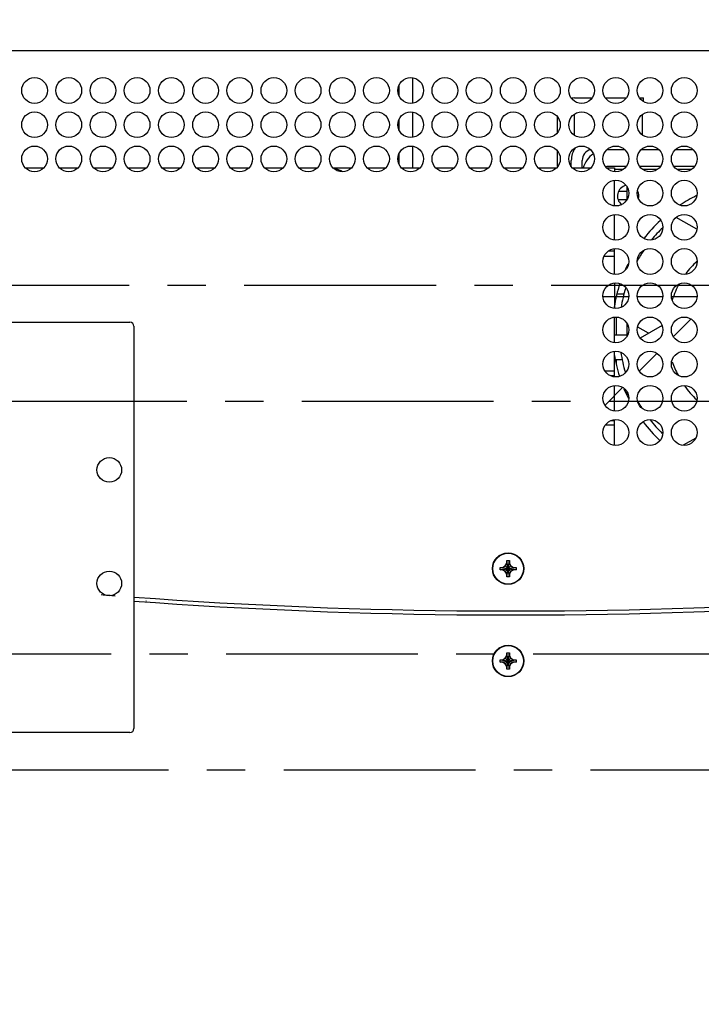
# Model space of a CAD drawing. Header units: inches. Extents: x 0 to 34, y 0 to 22.
# Tile 42 of 82: x 15.5 to 18, y 14 to 17.6. Entities that reach past the tile are written whole.
import ezdxf

# ---------------------------------------------------------------- set-up
doc = ezdxf.new("R2010")
doc.units = ezdxf.units.IN
doc.header["$LTSCALE"] = 1.87
doc.header["$MEASUREMENT"] = 0
doc.linetypes.add('CENTER', pattern=[0.6, 0.375, -0.075, 0.075, -0.075])
doc.layers.get('0').update_dxf_attribs({"linetype": 'CONTINUOUS'})
for name, color, linetype in [('DATUMCURVES', 7, 'CONTINUOUS'), ('DEFAULT_1', 7, 'CENTER'), ('DIMENSIONS', 7, 'CONTINUOUS')]:
    doc.layers.add(name, color=color, linetype=linetype)
doc.styles.get("Standard").update_dxf_attribs({"font": 'txt', "width": 0.8})
doc.dimstyles.new('DIMSTYLE_3', dxfattribs={"dimtxt": 0.125, "dimasz": 0.18, "dimexe": 0.18, "dimexo": 0.0625, "dimgap": 0.09, "dimtad": 0, "dimtih": 1, "dimtoh": 1, "dimlfac": 2, "dimzin": 4, "dimdsep": 46, "dimtxsty": 'STANDARD', "dimblk": '_FILLED', "dimblk1": '_FILLED', "dimblk2": '_FILLED', "dimcen": 0.09, "dimadec": 0, "dimazin": 0, "dimtp": 0.01, "dimtm": 0.01, "dimtfac": 1, "dimtofl": 0, "dimtmove": 0, "dimatfit": 3, "dimldrblk": '_FILLED', "dimfxl": 1, "dimtolj": 1, "dimtzin": 4, "dimarcsym": 0})
doc.dimstyles.new('DIMSTYLE_4', dxfattribs={"dimtxt": 0.125, "dimasz": 0.18, "dimexe": 0.18, "dimexo": 0.0625, "dimgap": 0.09, "dimtad": 0, "dimtih": 1, "dimtoh": 1, "dimdec": 3, "dimlfac": 2, "dimzin": 4, "dimdsep": 46, "dimtxsty": 'STANDARD', "dimblk": '_FILLED', "dimblk1": '_FILLED', "dimblk2": '_FILLED', "dimcen": 0.09, "dimadec": 0, "dimazin": 0, "dimtp": 0.001, "dimtm": 0.001, "dimtfac": 1, "dimtdec": 3, "dimtofl": 0, "dimtmove": 0, "dimatfit": 3, "dimldrblk": '_FILLED', "dimfxl": 1, "dimtolj": 1, "dimtzin": 4, "dimarcsym": 0})

# ---------------------------------------------------------------- blocks, each defined once
blk = doc.blocks.new('_FILLED')
at = {"color": 0, "linetype": 'BYBLOCK'}
blk.add_solid([(0, 0), (-1, 0.174), (-1, -0.174)], dxfattribs=at)
blk = doc.blocks.new('*D5')
at = {"layer": 'DIMENSIONS', "color": 2, "linetype": 'CONTINUOUS'}
for p, q in [((13.1522, 17.1039), (13.1522, 19.8844)), ((20.9554, 17.5161), (20.9554, 19.8844)), ((13.1522, 19.7594), (16.2669, 19.7594)), ((20.9554, 19.7594), (17.7169, 19.7594))]:
    blk.add_line(p, q, dxfattribs=at)
at = {"layer": 'DIMENSIONS', "color": 2, "linetype": 'CONTINUOUS', "xscale": 0.18, "yscale": 0.18, "zscale": 0.18, "rotation": 180}
blk.add_blockref('_FILLED', (13.1522, 19.7594), dxfattribs=at)
at = {"layer": 'DIMENSIONS', "color": 2, "linetype": 'CONTINUOUS', "xscale": 0.18, "yscale": 0.18, "zscale": 0.18}
blk.add_blockref('_FILLED', (20.9554, 19.7594), dxfattribs=at)
at = {"layer": 'DIMENSIONS', "color": 2, "linetype": 'CONTINUOUS', "width": 0.8}
for s, p in [('[', (16.9544, 19.6969)), (']', (17.5544, 19.6969)), ('15.61', (16.3294, 19.6969)), ('396.4', (17.0544, 19.6969))]:
    blk.add_text(s, height=0.125, dxfattribs=at).set_placement(p)
blk = doc.blocks.new('*D6')
at = {"layer": 'DIMENSIONS', "color": 2, "linetype": 'CONTINUOUS'}
for p, q in [((13.1522, 17.1039), (13.1522, 20.6344)), ((21.6564, 16.8448), (21.6564, 20.6344)), ((13.1522, 20.5094), (17.5102, 20.5094)), ((21.6564, 20.5094), (18.7602, 20.5094))]:
    blk.add_line(p, q, dxfattribs=at)
at = {"layer": 'DIMENSIONS', "color": 2, "linetype": 'CONTINUOUS', "xscale": 0.18, "yscale": 0.18, "zscale": 0.18, "rotation": 180}
blk.add_blockref('_FILLED', (13.1522, 20.5094), dxfattribs=at)
at = {"layer": 'DIMENSIONS', "color": 2, "linetype": 'CONTINUOUS', "xscale": 0.18, "yscale": 0.18, "zscale": 0.18}
blk.add_blockref('_FILLED', (21.6564, 20.5094), dxfattribs=at)
at = {"layer": 'DIMENSIONS', "color": 2, "linetype": 'CONTINUOUS', "width": 0.8}
for s, p in [('17.01', (17.5727, 20.4469)), ('[', (18.1977, 20.4469)), ('432', (18.2977, 20.4469)), (']', (18.5977, 20.4469))]:
    blk.add_text(s, height=0.125, dxfattribs=at).set_placement(p)
blk = doc.blocks.new('*D12')
at = {"layer": 'DIMENSIONS', "color": 2, "linetype": 'CONTINUOUS'}
for p, q in [((15.1274, 15.0824), (15.1274, 11.3635)), ((19.4714, 15.0824), (19.4714, 11.3635)), ((15.1274, 11.4885), (16.746, 11.4885)), ((19.4714, 11.4885), (18.296, 11.4885))]:
    blk.add_line(p, q, dxfattribs=at)
at = {"layer": 'DIMENSIONS', "color": 2, "linetype": 'CONTINUOUS', "xscale": 0.18, "yscale": 0.18, "zscale": 0.18, "rotation": 180}
blk.add_blockref('_FILLED', (15.1274, 11.4885), dxfattribs=at)
at = {"layer": 'DIMENSIONS', "color": 2, "linetype": 'CONTINUOUS', "xscale": 0.18, "yscale": 0.18, "zscale": 0.18}
blk.add_blockref('_FILLED', (19.4714, 11.4885), dxfattribs=at)
at = {"layer": 'DIMENSIONS', "color": 2, "linetype": 'CONTINUOUS', "width": 0.8}
for s, p in [('8.688', (16.8085, 11.426)), ('[', (17.4335, 11.426)), ('220.68', (17.5335, 11.426)), (']', (18.1335, 11.426))]:
    blk.add_text(s, height=0.125, dxfattribs=at).set_placement(p)
blk = doc.blocks.new('*D19')
at = {"layer": 'DIMENSIONS', "color": 2, "linetype": 'CONTINUOUS'}
for p, q in [((14.2159, 14.6579), (14.2159, 10.6135)), ((20.3829, 14.6579), (20.3829, 10.6135)), ((14.2159, 10.7385), (17.5815, 10.7385)), ((20.3829, 10.7385), (19.2315, 10.7385))]:
    blk.add_line(p, q, dxfattribs=at)
at = {"layer": 'DIMENSIONS', "color": 2, "linetype": 'CONTINUOUS', "xscale": 0.18, "yscale": 0.18, "zscale": 0.18, "rotation": 180}
blk.add_blockref('_FILLED', (14.2159, 10.7385), dxfattribs=at)
at = {"layer": 'DIMENSIONS', "color": 2, "linetype": 'CONTINUOUS', "xscale": 0.18, "yscale": 0.18, "zscale": 0.18}
blk.add_blockref('_FILLED', (20.3829, 10.7385), dxfattribs=at)
at = {"layer": 'DIMENSIONS', "color": 2, "linetype": 'CONTINUOUS', "width": 0.8}
for s, p in [('12.334', (17.644, 10.676)), ('[', (18.369, 10.676)), ('313.28', (18.469, 10.676)), (']', (19.069, 10.676))]:
    blk.add_text(s, height=0.125, dxfattribs=at).set_placement(p)

msp = doc.modelspace()

# ---------------------------------------------------------------- linework, layer by layer
at = {"color": 7, "linetype": 'CONTINUOUS'}
for p, q in [((20.92886, 17.50936), (13.64436, 17.50936)), ((16.93084, 17.41002), (16.93084, 17.3187)), ((16.88084, 17.38258), (16.88084, 17.34614)), ((17.77536, 17.32479), (17.77536, 17.33711)), ((16.93084, 17.28502), (16.93084, 17.1937)), ((17.52186, 17.2766), (17.52186, 17.20213)), ((17.77186, 17.20213), (17.77186, 17.2766)), ((16.88084, 17.25758), (16.88084, 17.22114)), ((16.88084, 17.13258), (16.88084, 17.09614)), ((16.93084, 17.16002), (16.93084, 17.08161)), ((17.64279, 17.14888), (17.70542, 17.14888)), ((17.76779, 17.14888), (17.83042, 17.14888)), ((17.89279, 17.14888), (17.95542, 17.14888)), ((17.55136, 17.08161), (17.55136, 17.10888)), ((15.51555, 17.08161), (15.58267, 17.08161)), ((15.64055, 17.08161), (15.70767, 17.08161)), ((15.76555, 17.08161), (15.83267, 17.08161)), ((15.89055, 17.08161), (15.95767, 17.08161)), ((16.01555, 17.08161), (16.08267, 17.08161)), ((16.14055, 17.08161), (16.20767, 17.08161)), ((16.26555, 17.08161), (16.33267, 17.08161)), ((16.39055, 17.08161), (16.45767, 17.08161)), ((16.51555, 17.08161), (16.58267, 17.08161)), ((16.64055, 17.08161), (16.70767, 17.08161)), ((16.76555, 17.08161), (16.83267, 17.08161)), ((16.89055, 17.08161), (16.95767, 17.08161)), ((17.01555, 17.08161), (17.08267, 17.08161)), ((17.14055, 17.08161), (17.20767, 17.08161)), ((17.26555, 17.08161), (17.33267, 17.08161)), ((17.39055, 17.08161), (17.45767, 17.08161)), ((17.51555, 17.08161), (17.58267, 17.08161)), ((17.64055, 17.08161), (17.66886, 17.08161)), ((17.66886, 17.08161), (17.66886, 17.06841)), ((17.66886, 17.07638), (17.70023, 17.07638)), ((17.77298, 17.07638), (17.82523, 17.07638)), ((17.89798, 17.07638), (17.95023, 17.07638)), ((17.66886, 16.94341), (17.66886, 17.03532)), ((17.68439, 16.99638), (17.71386, 16.99638)), ((17.71386, 17.01285), (17.71386, 16.96588)), ((17.68201, 16.96638), (17.71386, 16.96638)), ((17.69459, 16.94821), (17.69549, 16.94821)), ((17.66886, 16.81841), (17.66886, 16.91032)), ((17.96972, 16.8574), (17.89515, 16.90046)), ((17.66886, 16.77661), (17.64688, 16.77661)), ((17.66886, 16.69341), (17.66886, 16.78532)), ((17.63186, 16.75911), (17.66886, 16.75911)), ((17.71386, 16.71894), (17.71386, 16.71588)), ((17.66886, 16.66032), (17.66886, 16.56841)), ((17.66886, 16.44341), (17.66886, 16.53511)), ((17.67636, 16.47138), (17.67636, 16.53592)), ((15.05236, 16.51761), (15.89736, 16.51761)), ((15.91236, 16.50261), (15.91236, 15.03261)), ((17.71386, 16.51285), (17.71386, 16.46588)), ((17.79386, 16.47685), (17.75418, 16.49976)), ((17.84296, 16.5052), (17.76367, 16.45943)), ((17.66886, 16.47138), (17.71386, 16.47138)), ((17.66886, 16.31841), (17.66886, 16.41032)), ((17.67274, 16.38138), (17.69758, 16.38138)), ((17.67636, 16.36396), (17.67636, 16.38138)), ((17.66886, 16.33911), (17.63554, 16.33911)), ((17.66886, 16.32161), (17.65512, 16.32161)), ((17.66886, 16.19341), (17.66886, 16.28532)), ((17.71386, 16.26285), (17.71386, 16.25381)), ((17.66886, 16.06841), (17.66886, 16.16032)), ((17.66886, 16.14161), (17.63688, 16.14161)), ((17.66886, 16.15661), (17.65437, 16.15662)), ((17.96607, 16.09419), (17.92076, 16.06803)), ((17.25111, 15.61211), (17.25111, 15.62111)), ((17.25111, 15.61211), (17.30961, 15.62111)), ((17.25111, 15.62111), (17.26011, 15.62111)), ((17.25111, 15.62111), (17.30961, 15.61211)), ((17.26011, 15.62111), (17.27009, 15.62688)), ((17.26011, 15.61211), (17.30061, 15.62111)), ((17.26011, 15.62111), (17.30061, 15.61211)), ((17.27009, 15.62688), (17.27586, 15.63686)), ((17.27009, 15.60635), (17.29062, 15.62688)), ((17.29062, 15.60635), (17.27009, 15.62688)), ((17.27586, 15.63686), (17.27586, 15.64586)), ((17.27586, 15.58736), (17.28486, 15.64586)), ((17.27586, 15.64586), (17.28486, 15.64586)), ((17.28486, 15.58736), (17.27586, 15.64586)), ((17.27586, 15.59636), (17.28486, 15.63686)), ((17.28486, 15.59636), (17.27586, 15.63686)), ((17.28486, 15.64586), (17.28486, 15.63686)), ((17.28486, 15.63686), (17.29062, 15.62688)), ((17.29062, 15.62688), (17.30061, 15.62111)), ((17.30061, 15.62111), (17.30961, 15.62111)), ((17.30961, 15.62111), (17.30961, 15.61211)), ((17.26011, 15.61211), (17.25111, 15.61211)), ((17.27009, 15.60635), (17.26011, 15.61211)), ((17.27586, 15.59636), (17.27009, 15.60635)), ((17.27586, 15.58736), (17.27586, 15.59636)), ((17.28486, 15.58736), (17.27586, 15.58736)), ((17.29062, 15.60635), (17.28486, 15.59636)), ((17.28486, 15.59636), (17.28486, 15.58736)), ((17.30061, 15.61211), (17.29062, 15.60635)), ((17.30961, 15.61211), (17.30061, 15.61211)), ((17.27009, 15.28938), (17.27586, 15.29936)), ((17.27586, 15.30836), (17.28486, 15.30836)), ((17.27586, 15.29936), (17.27586, 15.30836)), ((17.27586, 15.24986), (17.28486, 15.30836)), ((17.28486, 15.24986), (17.27586, 15.30836)), ((17.27586, 15.25886), (17.28486, 15.29936)), ((17.28486, 15.25886), (17.27586, 15.29936)), ((17.28486, 15.30836), (17.28486, 15.29936)), ((17.28486, 15.29936), (17.29062, 15.28938)), ((17.25111, 15.27461), (17.30961, 15.28361)), ((17.25111, 15.28361), (17.26011, 15.28361)), ((17.25111, 15.28361), (17.30961, 15.27461)), ((17.25111, 15.27461), (17.25111, 15.28361)), ((17.26011, 15.27461), (17.25111, 15.27461)), ((17.26011, 15.28361), (17.27009, 15.28938)), ((17.26011, 15.27461), (17.30061, 15.28361)), ((17.26011, 15.28361), (17.30061, 15.27461)), ((17.27009, 15.26885), (17.26011, 15.27461)), ((17.29062, 15.26885), (17.27009, 15.28938)), ((17.27009, 15.26885), (17.29062, 15.28938)), ((17.27586, 15.25886), (17.27009, 15.26885)), ((17.29062, 15.26885), (17.28486, 15.25886)), ((17.29062, 15.28938), (17.30061, 15.28361)), ((17.30061, 15.27461), (17.29062, 15.26885)), ((17.30061, 15.28361), (17.30961, 15.28361)), ((17.30961, 15.27461), (17.30061, 15.27461)), ((17.30961, 15.28361), (17.30961, 15.27461)), ((17.27586, 15.24986), (17.27586, 15.25886)), ((17.28486, 15.24986), (17.27586, 15.24986)), ((17.28486, 15.25886), (17.28486, 15.24986)), ((15.89736, 15.01761), (15.05236, 15.01761))]:
    msp.add_line(p, q, dxfattribs=at)
at = {"color": 3, "linetype": 'CONTINUOUS'}
for p, q in [((17.52336, 17.33711), (17.58634, 17.33711)), ((17.63688, 17.33711), (17.71134, 17.33711)), ((17.76188, 17.33711), (17.77536, 17.33711)), ((17.46036, 17.21064), (17.46036, 17.26808)), ((17.46036, 17.08711), (17.46036, 17.14308)), ((17.51136, 17.08789), (17.51136, 17.10888)), ((17.71085, 17.08638), (17.64386, 17.08638)), ((17.83585, 17.08638), (17.76237, 17.08638)), ((17.96085, 17.08638), (17.88737, 17.08638))]:
    msp.add_line(p, q, dxfattribs=at)
at = {"color": 7, "linetype": 'CONTINUOUS'}
for centre, radius in [((15.54911, 17.36436), 0.047), ((15.67411, 17.36436), 0.047), ((15.79911, 17.36436), 0.047), ((15.92411, 17.36436), 0.047), ((16.04911, 17.36436), 0.047), ((16.17411, 17.36436), 0.047), ((16.29911, 17.36436), 0.047), ((16.42411, 17.36436), 0.047), ((16.54911, 17.36436), 0.047), ((16.67411, 17.36436), 0.047), ((16.79911, 17.36436), 0.047), ((16.92411, 17.36436), 0.047), ((17.04911, 17.36436), 0.047), ((17.17411, 17.36436), 0.047), ((17.29911, 17.36436), 0.047), ((17.42411, 17.36436), 0.047), ((17.54911, 17.36436), 0.047), ((17.67411, 17.36436), 0.047), ((17.79911, 17.36436), 0.047), ((17.92411, 17.36436), 0.047), ((15.54911, 17.23936), 0.047), ((15.67411, 17.23936), 0.047), ((15.79911, 17.23936), 0.047), ((15.92411, 17.23936), 0.047), ((16.04911, 17.23936), 0.047), ((16.17411, 17.23936), 0.047), ((16.29911, 17.23936), 0.047), ((16.42411, 17.23936), 0.047), ((16.54911, 17.23936), 0.047), ((16.67411, 17.23936), 0.047), ((16.79911, 17.23936), 0.047), ((16.92411, 17.23936), 0.047), ((17.04911, 17.23936), 0.047), ((17.17411, 17.23936), 0.047), ((17.29911, 17.23936), 0.047), ((17.42411, 17.23936), 0.047), ((17.54911, 17.23936), 0.047), ((17.67411, 17.23936), 0.047), ((17.79911, 17.23936), 0.047), ((17.92411, 17.23936), 0.047), ((15.54911, 17.11436), 0.047), ((15.67411, 17.11436), 0.047), ((15.79911, 17.11436), 0.047), ((15.92411, 17.11436), 0.047), ((16.04911, 17.11436), 0.047), ((16.17411, 17.11436), 0.047), ((16.29911, 17.11436), 0.047), ((16.42411, 17.11436), 0.047), ((16.54911, 17.11436), 0.047), ((16.67411, 17.11436), 0.047), ((16.79911, 17.11436), 0.047), ((16.92411, 17.11436), 0.047), ((17.04911, 17.11436), 0.047), ((17.17411, 17.11436), 0.047), ((17.29911, 17.11436), 0.047), ((17.42411, 17.11436), 0.047), ((17.54911, 17.11436), 0.047), ((17.67411, 17.11436), 0.047), ((17.79911, 17.11436), 0.047), ((17.92411, 17.11436), 0.047), ((17.67411, 16.98936), 0.047), ((17.79911, 16.98936), 0.047), ((17.92411, 16.98936), 0.047), ((17.67411, 16.86436), 0.047), ((17.79911, 16.86436), 0.047), ((17.92411, 16.86436), 0.047), ((17.67411, 16.73936), 0.047), ((17.79911, 16.73936), 0.047), ((17.92411, 16.73936), 0.047), ((17.67411, 16.61436), 0.047), ((17.79911, 16.61436), 0.047), ((17.92411, 16.61436), 0.047), ((17.67411, 16.48936), 0.047), ((17.79911, 16.48936), 0.047), ((17.92411, 16.48936), 0.047), ((17.67411, 16.36436), 0.047), ((17.79911, 16.36436), 0.047), ((17.92411, 16.36436), 0.047), ((17.67411, 16.23936), 0.047), ((17.79911, 16.23936), 0.047), ((17.92411, 16.23936), 0.047), ((17.67411, 16.11436), 0.047), ((17.79911, 16.11436), 0.047), ((17.92411, 16.11436), 0.047), ((15.82236, 15.97761), 0.045), ((17.28036, 15.61686), 0.0575), ((17.28036, 15.61661), 0.05625), ((15.82236, 15.56261), 0.045), ((17.28036, 15.27936), 0.0575), ((17.28036, 15.27911), 0.05625)]:
    msp.add_circle(centre, radius, dxfattribs=at)
at = {"color": 3, "linetype": 'CONTINUOUS'}
for centre, radius, start, end in [((17.52336, 17.27411), 0.063, 90, 99.70743), ((17.59136, 17.10888), 0.08, 145.35735, 180), ((17.64386, 17.05638), 0.03, 90, 101.49132)]:
    msp.add_arc(centre, radius, start, end, dxfattribs=at)
at = {"color": 7, "linetype": 'CONTINUOUS'}
for centre, radius, start, end in [((17.59136, 17.10888), 0.04, 103.01495, 180), ((17.64386, 17.05638), 0.0925, 124.04333, 164.13835), ((16.62986, 16.98711), 0.09252, 60.57745, 80.37572), ((17.71923, 16.97851), 0.03937, 101.8348, 231.65056), ((17.71923, 16.97851), 0.03937, 345.85725, 28.63017), ((18.21136, 16.48638), 0.55, 116.16527, 123.31412), ((18.21136, 16.48638), 0.55, 132.81994, 142.16266), ((18.21136, 16.48638), 0.525, 134.1839, 140.72104), ((18.21136, 16.48638), 0.525, 146.01564, 151.09297), ((18.21136, 16.48638), 0.35, 133.5288, 143.62951), ((18.21136, 16.48638), 0.55, 153.77212, 156.46282), ((18.21136, 16.48638), 0.55, 161.75839, 170.95795), ((18.21136, 16.48638), 0.525, 162.67628, 170.69329), ((18.21136, 16.48638), 0.35, 150.61184, 161.18726), ((15.89736, 16.50261), 0.015, 0, 90), ((18.21136, 16.48638), 0.55, 189.04205, 197.62433), ((18.21136, 16.48638), 0.525, 188.68036, 196.87885), ((18.21136, 16.48638), 0.35, 198.94737, 207.69771), ((18.21136, 16.48638), 0.55, 202.6617, 206.66513), ((18.21136, 16.48638), 0.35, 215.02706, 226.31958), ((18.21136, 16.48638), 0.525, 209.67348, 212.6327), ((18.21136, 16.48638), 0.525, 218.30248, 225.60175), ((18.21136, 16.48638), 0.55, 217.31982, 226.83103), ((17.29911, 34.46163), 18.99975, 265.813431, 281.013598), ((17.29911, 34.44728), 19, 265.813485, 281.013453), ((17.29911, 34.46163), 18.99975, 265.453492, 265.607889), ((15.89736, 15.03261), 0.015, 270, 360)]:
    msp.add_arc(centre, radius, start, end, dxfattribs=at)
at = {"color": 2, "linetype": 'CONTINUOUS'}
msp.add_open_spline([(17.67881, 16.62059, -1.89347), (17.68427, 16.62079, -1.89404), (17.69279, 16.62112, -1.89498), (17.70132, 16.62147, -1.89597), (17.70438, 16.6216, -1.89633)], degree=3, knots=[0, 0, 0, 0, 0.6403003, 1, 1, 1, 1], dxfattribs=at)
at = {"layer": 'DATUMCURVES', "color": 40, "linetype": 'CONTINUOUS'}
for p, q in [((17.6276, 16.61188), (17.72061, 16.61188)), ((17.7526, 16.61188), (17.84561, 16.61188)), ((17.8776, 16.61188), (17.97061, 16.61188))]:
    msp.add_line(p, q, dxfattribs=at)
at = {"layer": 'DATUMCURVES', "color": 2, "linetype": 'CONTINUOUS'}
for p, q in [((17.88514, 16.46472), (17.94876, 16.52834)), ((17.76014, 16.33972), (17.82376, 16.40334)), ((17.63514, 16.21472), (17.69876, 16.27834)), ((15.95672, 15.49797), (15.95877, 15.50002))]:
    msp.add_line(p, q, dxfattribs=at)
at = {"layer": 'DEFAULT_1', "color": 7, "linetype": 'CENTER'}
for p, q in [((20.38286, 16.65211), (14.33698, 16.65211)), ((19.47136, 16.22761), (15.22473, 16.22761)), ((15.12736, 15.30561), (19.31061, 15.30561)), ((14.21586, 14.88111), (20.2043, 14.88111))]:
    msp.add_line(p, q, dxfattribs=at)

# ---------------------------------------------------------------- dimensions: what is measured, and where the dimension line sits
at = {"layer": 'DIMENSIONS', "color": 2, "linetype": 'CONTINUOUS'}
for base, p1, p2, dimstyle, picture, middle in [((21.65636, 20.50936), (13.15223, 17.10387), (21.65636, 16.84484), 'DIMSTYLE_3', '*D6', (18.1352, 20.50936)), ((19.47136, 11.48851), (15.12736, 15.08236), (19.47136, 15.08236), 'DIMSTYLE_4', '*D12', (17.52104, 11.48851)), ((20.38286, 10.73851), (14.21586, 14.65786), (20.38286, 14.65786), 'DIMSTYLE_4', '*D19', (18.4065, 10.73851))]:
    dim = msp.add_linear_dim(base=base, p1=p1, p2=p2, dimstyle=dimstyle, dxfattribs=at)
    dim.commit()
    dim.dimension.update_dxf_attribs({"geometry": picture, "text_midpoint": middle, "dimtype": 160})
dim = msp.add_linear_dim(base=(13.15223, 19.75936), p1=(20.95536, 17.51611), p2=(13.15223, 17.10387), angle=180, dimstyle='DIMSTYLE_3', dxfattribs=at)
dim.commit()
dim.dimension.update_dxf_attribs({"geometry": '*D5', "text_midpoint": (16.99188, 19.75936), "dimtype": 160})

doc.saveas('drawing.dxf')
